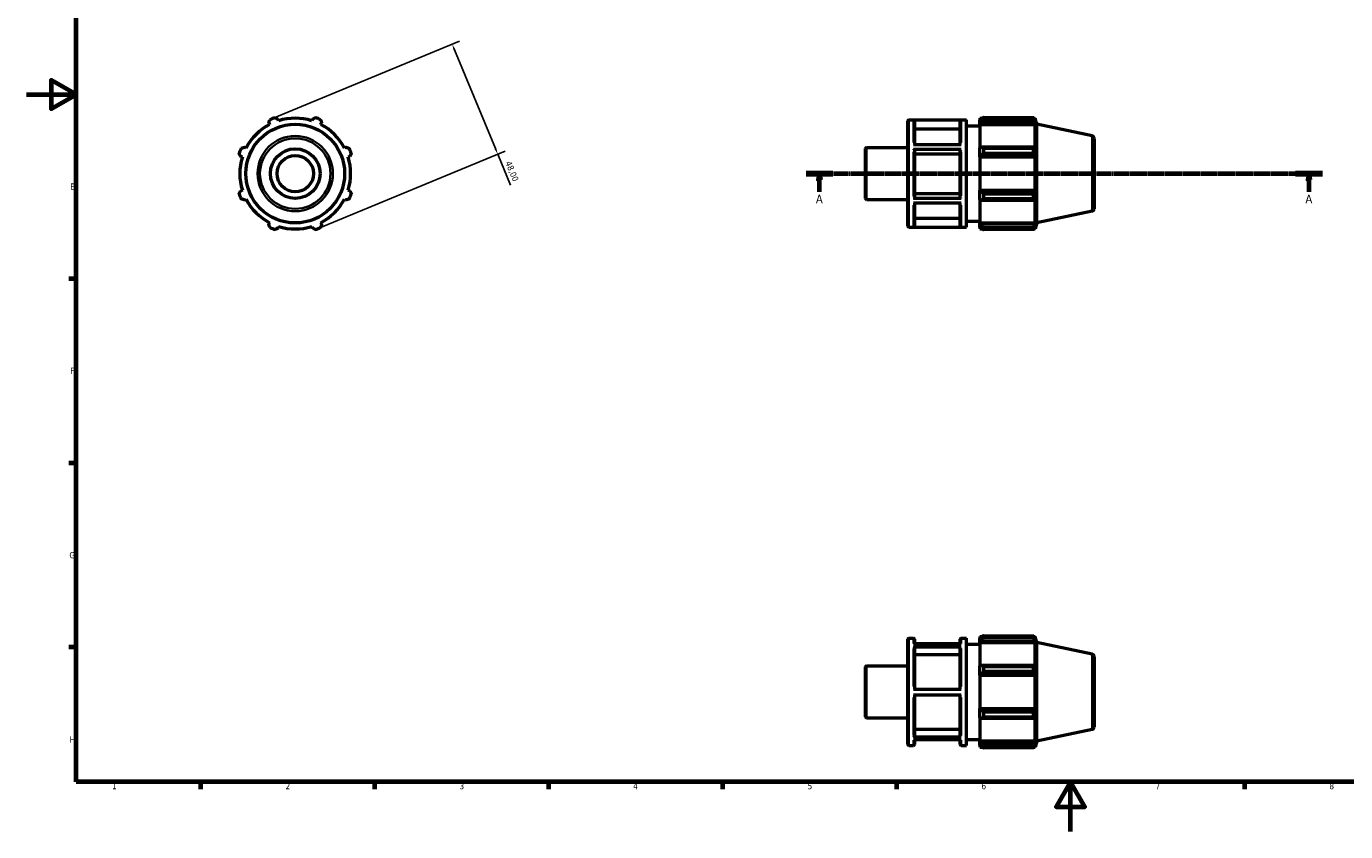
# Model space of a CAD drawing. Header units: millimetres. Extents: x 0 to 931, y 0 to 594.
# Tile 1 of 4: x 0 to 531, y 0 to 324. Entities that reach past the tile are written whole.
import ezdxf

# ---------------------------------------------------------------- set-up
doc = ezdxf.new("R2010")
doc.units = ezdxf.units.MM
doc.linetypes.add('CHAIN', pattern=[0.7087, 0.4724, -0.0591, 0.1181, -0.0591])
for name, color, linetype, lineweight in [('Border (ISO)', 7, 'Continuous', 70), ('Dimension (ISO)', 7, 'Continuous', 25), ('Section Line (ISO)', 7, 'CHAIN', 70), ('Visible (ISO)', 7, 'Continuous', 50), ('Visible Narrow (ISO)', 7, 'Continuous', 35)]:
    doc.layers.add(name, color=color, linetype=linetype, lineweight=lineweight)
doc.styles.add('Label Text (ISO)', font='tahoma.ttf')
doc.styles.add('Note Text (ISO)', font='tahoma.ttf')
doc.dimstyles.new('Default (ISO)', dxfattribs={"dimtxt": 2.5, "dimasz": 2.5, "dimexe": 3.175, "dimexo": 0, "dimgap": 0.762, "dimtad": 1, "dimrnd": 1e-08, "dimzin": 0, "dimtxsty": 'Note Text (ISO)', "dimcen": 0.09, "dimdle": 10, "dimclrd": 256, "dimclre": 256, "dimclrt": 232, "dimazin": 0, "dimtfac": 1.40208, "dimtmove": 0, "dimatfit": 3, "dimfxl": 1, "dimtolj": 1, "dimtzin": 0, "dimlwd": -1, "dimlwe": -1, "dimarcsym": 0})

# ---------------------------------------------------------------- blocks, each defined once
blk = doc.blocks.new('Borders Default Border')
at = {"layer": 'Border (ISO)'}
for p, q in [((20, 222.75), (17.1, 222.75)), ((20, 148.5), (17.1, 148.5)), ((20, 74.25), (17.1, 74.25)), ((70.08, 20), (70.08, 17.1)), ((140.17, 20), (140.17, 17.1)), ((210.25, 20), (210.25, 17.1)), ((280.33, 20), (280.33, 17.1)), ((350.42, 20), (350.42, 17.1)), ((490.58, 20), (490.58, 17.1))]:
    blk.add_line(p, q, dxfattribs=at)
at = {"layer": 'Border (ISO)', "flags": 128}
for points in [[(20, 20), (20, 574), (821, 574), (821, 20), (20, 20)], [(0, 297), (20, 297), (10, 302.77), (10, 291.23), (20, 297)], [(420.5, 0), (420.5, 20), (414.73, 10), (426.27, 10), (420.5, 20)]]:
    blk.add_lwpolyline(points, dxfattribs=at)
at = {"layer": 'Border (ISO)', "color": 232, "true_color": 0xca0064, "char_height": 2.5, "attachment_point": 7, "style": 'Note Text (ISO)'}
for s, insert in [('E', (17.64, 258.63)), ('F', (17.7, 184.38)), ('G', (17.31, 110.08)), ('H', (17.44, 35.88)), ('1', (34.48, 17.1)), ('2', (104.37, 17.1)), ('3', (174.43, 17.05)), ('4', (244.42, 17.1)), ('5', (314.64, 17.05)), ('6', (384.66, 17.05)), ('7', (454.77, 17.1)), ('8', (524.81, 17.04))]:
    blk.add_mtext(s, dxfattribs=dict(at, insert=insert))
blk = doc.blocks.new('2dTransSection0')
at = {"layer": 'Section Line (ISO)', "linetype": 'CHAIN'}
blk.add_line((314.03, 265.11), (522.03, 265.11), dxfattribs=at)
at = {"layer": 'Section Line (ISO)', "linetype": 'Continuous', "lineweight": 140}
for p, q in [((314.03, 265.11), (324.86, 265.11)), ((511.2, 265.11), (522.03, 265.11))]:
    blk.add_line(p, q, dxfattribs=at)
at = {"layer": 'Section Line (ISO)', "linetype": 'Continuous'}
for p, q in [((319.45, 265.11), (318.95, 262.61)), ((318.95, 262.61), (319.95, 262.61)), ((319.45, 262.61), (319.45, 265.11)), ((319.95, 262.61), (319.45, 265.11)), ((319.45, 257.74), (319.45, 262.61)), ((516.62, 265.11), (516.12, 262.61)), ((516.12, 262.61), (517.12, 262.61)), ((516.62, 262.61), (516.62, 265.11)), ((517.12, 262.61), (516.62, 265.11)), ((516.62, 257.74), (516.62, 262.61))]:
    blk.add_line(p, q, dxfattribs=at)
at = {"layer": 'Section Line (ISO)', "linetype": 'Continuous', "flags": 128}
for points in [[(319.95, 262.61), (319.45, 265.11), (318.95, 262.61), (319.95, 262.61)], [(517.12, 262.61), (516.62, 265.11), (516.12, 262.61), (517.12, 262.61)]]:
    blk.add_lwpolyline(points, dxfattribs=at)
at = {"layer": 'Section Line (ISO)'}
for points in [[(319.95, 262.61), (319.45, 265.11), (318.95, 262.61), (319.95, 262.61)], [(517.12, 262.61), (516.62, 265.11), (516.12, 262.61), (517.12, 262.61)]]:
    blk.add_solid(points, dxfattribs=at)
at = {"layer": 'Section Line (ISO)', "char_height": 3.5, "attachment_point": 7, "style": 'Label Text (ISO)'}
for insert in [(317.96, 253.11), (515.13, 253.11)]:
    blk.add_mtext('A', dxfattribs=dict(at, insert=insert))
blk = doc.blocks.new('*D7')
at = {"layer": 'Defpoints', "color": 0, "transparency": 16777216}
for p in [(99.1, 287.28), (189.85, 272.92), (117.47, 242.93)]:
    blk.add_point(p, dxfattribs=at)
at = {"layer": 'Dimension (ISO)', "transparency": 16777216}
for p, q in [((99.1, 287.28), (174.42, 318.48)), ((172.44, 314.95), (188.9, 275.23)), ((117.47, 242.93), (192.79, 274.13)), ((189.85, 272.92), (194.99, 260.51))]:
    blk.add_line(p, q, dxfattribs=at)
for points in [[(172.83, 315.11), (172.06, 314.79), (171.48, 317.26)], [(189.28, 275.39), (188.51, 275.07), (189.85, 272.92)]]:
    blk.add_solid(points, dxfattribs=at)
at = {"layer": 'Dimension (ISO)', "color": 232, "true_color": 0xca0064, "transparency": 16777216, "insert": (195.15, 270.43), "char_height": 2.5, "attachment_point": 1, "rotation": 292.5, "style": 'Note Text (ISO)'}
blk.add_mtext('\\A1;48,00', dxfattribs=at)

msp = doc.modelspace()

# ---------------------------------------------------------------- linework, layer by layer
at = {"layer": 'Visible (ISO)'}
for p, q in [((101.569, 286.393), (101.353, 287.08)), ((115.209, 287.08), (114.993, 286.393)), ((384.031, 287.427), (384.031, 286.622)), ((384.031, 287.427), (385.053, 287.427)), ((384.511, 287.08), (384.031, 286.622)), ((385.471, 287.689), (385.471, 286.821)), ((385.471, 287.689), (405.695, 287.689)), ((405.695, 286.821), (405.695, 287.689)), ((405.831, 287.427), (406.241, 287.427)), ((406.241, 286.393), (406.007, 287.08)), ((407.031, 284.995), (406.241, 287.427)), ((406.241, 286.393), (406.241, 287.427)), ((97.642, 285.543), (97.975, 284.905)), ((118.587, 284.905), (118.92, 285.543)), ((355.031, 243.907), (355.031, 286.307)), ((355.431, 286.707), (378.688, 286.707)), ((376.46, 286.667), (357.26, 286.667)), ((357.66, 286.266), (357.66, 276.834)), ((376.06, 283.059), (357.66, 283.059)), ((376.06, 276.834), (376.06, 286.266)), ((378.688, 243.507), (378.688, 286.707)), ((378.688, 284.307), (384.031, 284.307)), ((384.031, 285.117), (384.031, 286.622)), ((384.031, 285.117), (384.511, 285.543)), ((384.031, 284.905), (384.031, 285.117)), ((384.031, 284.905), (384.031, 275.524)), ((384.031, 284.905), (406.241, 284.905)), ((384.511, 285.543), (406.007, 285.543)), ((405.695, 286.821), (385.471, 286.821)), ((406.007, 285.543), (406.241, 284.905)), ((406.241, 275.413), (406.241, 284.905)), ((407.031, 245.218), (407.031, 284.995)), ((429.239, 280.275), (407.031, 284.995)), ((357.26, 276.834), (376.46, 276.834)), ((430.031, 279.297), (430.031, 250.916)), ((86.307, 272.035), (86.994, 271.818)), ((88.483, 275.413), (87.844, 275.745)), ((128.718, 275.745), (128.079, 275.413)), ((129.568, 271.818), (130.255, 272.035)), ((338.031, 255.029), (338.031, 275.184)), ((338.431, 275.584), (355.031, 275.584)), ((376.46, 274.749), (357.26, 274.749)), ((357.66, 274.549), (357.66, 255.462)), ((376.06, 272.945), (357.66, 272.945)), ((376.06, 255.462), (376.06, 274.549)), ((384.511, 275.745), (384.031, 275.524)), ((384.031, 271.89), (384.031, 275.524)), ((384.031, 271.89), (384.511, 272.035)), ((384.031, 271.818), (384.031, 271.89)), ((384.031, 271.818), (384.031, 258.395)), ((384.031, 271.818), (406.241, 271.818)), ((406.007, 275.745), (384.511, 275.745)), ((384.511, 272.035), (406.007, 272.035)), ((385.471, 275.328), (385.471, 273.233)), ((385.471, 275.328), (405.695, 275.328)), ((405.695, 273.233), (385.471, 273.233)), ((405.695, 273.233), (405.695, 275.328)), ((406.241, 275.413), (406.007, 275.745)), ((406.007, 272.035), (406.241, 271.818)), ((406.241, 258.395), (406.241, 271.818)), ((86.994, 258.395), (86.307, 258.178)), ((130.255, 258.178), (129.568, 258.395)), ((357.26, 255.262), (376.46, 255.262)), ((357.66, 257.064), (376.06, 257.064)), ((384.031, 258.323), (384.031, 258.395)), ((384.031, 258.395), (406.241, 258.395)), ((384.511, 258.178), (384.031, 258.323)), ((384.031, 254.689), (384.031, 258.323)), ((406.007, 258.178), (384.511, 258.178)), ((385.471, 256.98), (385.471, 254.885)), ((385.471, 256.98), (405.695, 256.98)), ((405.695, 254.885), (405.695, 256.98)), ((406.241, 258.395), (406.007, 258.178)), ((87.844, 254.468), (88.483, 254.8)), ((128.079, 254.8), (128.718, 254.468)), ((338.431, 254.629), (355.031, 254.629)), ((376.46, 253.189), (357.26, 253.189)), ((357.66, 253.189), (357.66, 243.934)), ((376.06, 243.934), (376.06, 253.189)), ((384.031, 254.689), (384.511, 254.468)), ((384.031, 254.689), (384.031, 245.308)), ((384.511, 254.468), (406.007, 254.468)), ((405.695, 254.885), (385.471, 254.885)), ((406.007, 254.468), (406.241, 254.8)), ((406.241, 245.308), (406.241, 254.8)), ((429.239, 249.938), (407.031, 245.218)), ((97.975, 245.308), (97.642, 244.67)), ((118.92, 244.67), (118.587, 245.308)), ((357.66, 247.139), (376.06, 247.139)), ((378.688, 245.907), (384.031, 245.907)), ((384.031, 245.096), (384.031, 245.308)), ((384.031, 245.308), (406.241, 245.308)), ((384.031, 243.591), (384.031, 245.096)), ((384.511, 244.67), (384.031, 245.096)), ((406.007, 244.67), (384.511, 244.67)), ((406.241, 245.308), (406.007, 244.67)), ((407.031, 245.218), (406.241, 242.787)), ((101.353, 243.133), (101.569, 243.82)), ((114.993, 243.82), (115.209, 243.133)), ((355.431, 243.507), (378.688, 243.507)), ((357.26, 243.534), (376.46, 243.534)), ((384.031, 243.591), (384.511, 243.133)), ((384.031, 243.591), (384.031, 242.787)), ((384.031, 242.787), (385.053, 242.787)), ((385.471, 243.392), (385.471, 242.524)), ((385.471, 243.392), (405.695, 243.392)), ((405.695, 242.524), (385.471, 242.524)), ((405.695, 242.524), (405.695, 243.392)), ((405.831, 242.787), (406.241, 242.787)), ((406.007, 243.133), (406.241, 243.82)), ((406.241, 242.787), (406.241, 243.82)), ((355.031, 35.15), (355.031, 77.55)), ((355.431, 77.95), (357.26, 77.95)), ((357.26, 75.576), (376.46, 75.576)), ((357.66, 77.55), (357.66, 75.576)), ((376.06, 75.678), (357.66, 75.678)), ((376.06, 75.576), (376.06, 77.55)), ((376.46, 77.95), (378.688, 77.95)), ((378.688, 34.75), (378.688, 77.95)), ((378.688, 75.55), (384.031, 75.55)), ((384.031, 78.67), (384.031, 77.865)), ((384.031, 78.67), (385.053, 78.67)), ((384.511, 78.323), (384.031, 77.865)), ((384.031, 76.361), (384.031, 77.865)), ((384.031, 76.361), (384.511, 76.786)), ((384.031, 76.148), (384.031, 76.361)), ((384.031, 76.148), (384.031, 66.767)), ((384.031, 76.148), (406.241, 76.148)), ((384.511, 76.786), (406.007, 76.786)), ((385.471, 78.932), (385.471, 78.064)), ((385.471, 78.932), (405.695, 78.932)), ((405.695, 78.064), (385.471, 78.064)), ((405.695, 78.064), (405.695, 78.932)), ((405.831, 78.67), (406.241, 78.67)), ((406.241, 77.637), (406.007, 78.323)), ((406.007, 76.786), (406.241, 76.148)), ((407.031, 76.238), (406.241, 78.67)), ((406.241, 77.637), (406.241, 78.67)), ((406.241, 66.656), (406.241, 76.148)), ((407.031, 36.461), (407.031, 76.238)), ((429.239, 71.518), (407.031, 76.238)), ((376.46, 74.365), (357.26, 74.365)), ((357.66, 74.018), (357.66, 57.437)), ((376.06, 71.24), (357.66, 71.24)), ((376.06, 57.437), (376.06, 74.018)), ((430.031, 70.54), (430.031, 42.159)), ((338.031, 46.272), (338.031, 66.427)), ((338.431, 66.827), (355.031, 66.827)), ((384.511, 66.988), (384.031, 66.767)), ((384.031, 63.134), (384.031, 66.767)), ((406.007, 66.988), (384.511, 66.988)), ((385.471, 66.571), (385.471, 64.476)), ((385.471, 66.571), (405.695, 66.571)), ((405.695, 64.476), (385.471, 64.476)), ((405.695, 64.476), (405.695, 66.571)), ((406.241, 66.656), (406.007, 66.988)), ((384.031, 63.134), (384.511, 63.278)), ((384.031, 63.061), (384.031, 63.134)), ((384.031, 63.061), (384.031, 49.638)), ((384.031, 63.061), (406.241, 63.061)), ((384.511, 63.278), (406.007, 63.278)), ((406.007, 63.278), (406.241, 63.061)), ((406.241, 49.638), (406.241, 63.061)), ((357.26, 57.437), (376.46, 57.437)), ((376.46, 55.037), (357.26, 55.037)), ((357.66, 55.037), (357.66, 38.558)), ((376.06, 38.558), (376.06, 55.037)), ((384.031, 49.566), (384.031, 49.638)), ((384.031, 49.638), (406.241, 49.638)), ((384.031, 45.933), (384.031, 49.566)), ((384.511, 49.421), (384.031, 49.566)), ((406.007, 49.421), (384.511, 49.421)), ((385.471, 48.223), (385.471, 46.128)), ((385.471, 48.223), (405.695, 48.223)), ((405.695, 46.128), (405.695, 48.223)), ((406.241, 49.638), (406.007, 49.421)), ((338.431, 45.872), (355.031, 45.872)), ((384.031, 45.933), (384.031, 36.552)), ((384.031, 45.933), (384.511, 45.711)), ((384.511, 45.711), (406.007, 45.711)), ((405.695, 46.128), (385.471, 46.128)), ((406.007, 45.711), (406.241, 46.043)), ((406.241, 36.552), (406.241, 46.043)), ((357.26, 38.211), (376.46, 38.211)), ((357.66, 41.333), (376.06, 41.333)), ((429.239, 41.181), (407.031, 36.461)), ((355.431, 34.75), (357.26, 34.75)), ((376.46, 37.022), (357.26, 37.022)), ((357.66, 37.022), (357.66, 35.15)), ((376.06, 35.15), (376.06, 37.022)), ((376.46, 34.75), (378.688, 34.75)), ((378.688, 37.15), (384.031, 37.15)), ((384.031, 36.339), (384.031, 36.552)), ((384.031, 36.552), (406.241, 36.552)), ((384.031, 34.834), (384.031, 36.339)), ((384.511, 35.913), (384.031, 36.339)), ((384.031, 34.834), (384.031, 34.03)), ((384.031, 34.834), (384.511, 34.376)), ((384.031, 34.03), (385.053, 34.03)), ((406.007, 35.913), (384.511, 35.913)), ((385.471, 34.635), (385.471, 33.767)), ((385.471, 34.635), (405.695, 34.635)), ((405.695, 33.767), (385.471, 33.767)), ((405.695, 33.767), (405.695, 34.635)), ((405.831, 34.03), (406.241, 34.03)), ((406.241, 36.552), (406.007, 35.913)), ((406.007, 34.376), (406.241, 35.063)), ((407.031, 36.461), (406.241, 34.03)), ((406.241, 34.03), (406.241, 35.063))]:
    msp.add_line(p, q, dxfattribs=at)
for radius in [19.889, 10, 7.334]:
    msp.add_circle((108.281, 265.107), radius, dxfattribs=at)
for centre, radius, start, end in [((108.281, 265.107), 24, 109.79198, 115.20802), ((108.281, 265.107), 22.32, 72.5, 107.5), ((108.281, 265.107), 24, 64.79198, 70.20802), ((108.281, 265.107), 22.32, 117.5, 152.5), ((108.281, 265.107), 22.32, 27.5, 62.5), ((355.431, 286.307), 0.4, 90, 180), ((429.031, 279.297), 1, 0, 78), ((108.281, 265.107), 24, 154.79198, 160.20802), ((108.281, 265.107), 22.32, 162.5, 197.5), ((108.281, 265.107), 22.32, 342.5, 17.5), ((108.281, 265.107), 24, 19.79198, 25.20802), ((338.431, 275.184), 0.4, 90, 180), ((108.281, 265.107), 24, 199.79198, 205.20802), ((108.281, 265.107), 24, 334.79198, 340.20802), ((108.281, 265.107), 22.32, 207.5, 242.5), ((108.281, 265.107), 22.32, 297.5, 332.5), ((338.431, 255.029), 0.4, 180, 270), ((429.031, 250.916), 1, 282, 0), ((108.281, 265.107), 24, 244.79198, 250.20802), ((108.281, 265.107), 22.32, 252.5, 287.5), ((108.281, 265.107), 24, 289.79198, 295.20802), ((355.431, 243.907), 0.4, 180, 270), ((355.431, 77.55), 0.4, 90, 180), ((357.26, 77.55), 0.4, 0, 90), ((376.46, 77.55), 0.4, 90, 180), ((429.031, 70.54), 1, 0, 78), ((338.431, 66.427), 0.4, 90, 180), ((338.431, 46.272), 0.4, 180, 270), ((429.031, 42.159), 1, 282, 0), ((355.431, 35.15), 0.4, 180, 270), ((357.26, 35.15), 0.4, 270, 0), ((376.46, 35.15), 0.4, 180, 270)]:
    msp.add_arc(centre, radius, start, end, dxfattribs=at)
for points, weights in [([(100.155, 287.689), (100.766, 287.378), (101.353, 287.08)], [1, 1.00206524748, 1.00331505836]), ([(115.209, 287.08), (115.796, 287.378), (116.408, 287.689)], [1.00331505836, 1.00206524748, 1]), ([(385.471, 287.689), (384.972, 287.378), (384.511, 287.08)], [1.01589660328, 1.01130664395, 1.00591559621]), ([(405.695, 287.689), (405.858, 287.378), (406.007, 287.08)], [1, 1.00206524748, 1.00331505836]), ([(97.642, 285.543), (97.847, 286.169), (98.059, 286.821)], [1.00331505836, 1.00206524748, 1]), ([(118.503, 286.821), (118.716, 286.169), (118.92, 285.543)], [1, 1.00206524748, 1.00331505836]), ([(384.511, 285.543), (384.972, 286.169), (385.471, 286.821)], [1.00591559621, 1.01130664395, 1.01589660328]), ([(406.007, 285.543), (405.858, 286.169), (405.695, 286.821)], [1.00331505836, 1.00206524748, 1]), ([(86.307, 272.035), (86.009, 272.622), (85.699, 273.233)], [1.00331505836, 1.00206524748, 1]), ([(86.567, 275.328), (87.219, 275.541), (87.844, 275.745)], [1, 1.00206524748, 1.00331505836]), ([(128.718, 275.745), (129.344, 275.541), (129.996, 275.328)], [1.00331505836, 1.00206524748, 1]), ([(130.863, 273.233), (130.553, 272.622), (130.255, 272.035)], [1, 1.00206524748, 1.00331505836]), ([(385.471, 275.328), (384.972, 275.541), (384.511, 275.745)], [1.01589660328, 1.01130664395, 1.00591559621]), ([(384.511, 272.035), (384.972, 272.622), (385.471, 273.233)], [1.00591559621, 1.01130664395, 1.01589660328]), ([(405.695, 275.328), (405.858, 275.541), (406.007, 275.745)], [1, 1.00206524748, 1.00331505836]), ([(406.007, 272.035), (405.858, 272.622), (405.695, 273.233)], [1.00331505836, 1.00206524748, 1]), ([(85.699, 256.98), (86.009, 257.591), (86.307, 258.178)], [1, 1.00206524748, 1.00331505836]), ([(130.255, 258.178), (130.553, 257.591), (130.863, 256.98)], [1.00331505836, 1.00206524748, 1]), ([(385.471, 256.98), (384.972, 257.591), (384.511, 258.178)], [1.01589660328, 1.01130664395, 1.00591559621]), ([(405.695, 256.98), (405.858, 257.591), (406.007, 258.178)], [1, 1.00206524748, 1.00331505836]), ([(87.844, 254.468), (87.219, 254.672), (86.567, 254.885)], [1.00331505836, 1.00206524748, 1]), ([(129.996, 254.885), (129.344, 254.672), (128.718, 254.468)], [1, 1.00206524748, 1.00331505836]), ([(384.511, 254.468), (384.972, 254.672), (385.471, 254.885)], [1.00591559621, 1.01130664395, 1.01589660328]), ([(406.007, 254.468), (405.858, 254.672), (405.695, 254.885)], [1.00331505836, 1.00206524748, 1]), ([(98.059, 243.392), (97.847, 244.044), (97.642, 244.67)], [1, 1.00206524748, 1.00331505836]), ([(118.92, 244.67), (118.716, 244.044), (118.503, 243.392)], [1.00331505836, 1.00206524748, 1]), ([(385.471, 243.392), (384.972, 244.044), (384.511, 244.67)], [1.01589660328, 1.01130664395, 1.00591559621]), ([(405.695, 243.392), (405.858, 244.044), (406.007, 244.67)], [1, 1.00206524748, 1.00331505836]), ([(101.353, 243.133), (100.766, 242.835), (100.155, 242.524)], [1.00331505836, 1.00206524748, 1]), ([(116.408, 242.524), (115.796, 242.835), (115.209, 243.133)], [1, 1.00206524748, 1.00331505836]), ([(384.511, 243.133), (384.972, 242.835), (385.471, 242.524)], [1.00591559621, 1.01130664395, 1.01589660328]), ([(406.007, 243.133), (405.858, 242.835), (405.695, 242.524)], [1.00331505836, 1.00206524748, 1]), ([(385.471, 78.932), (384.972, 78.621), (384.511, 78.323)], [1.01589660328, 1.01130664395, 1.00591559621]), ([(384.511, 76.786), (384.972, 77.412), (385.471, 78.064)], [1.00591559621, 1.01130664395, 1.01589660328]), ([(405.695, 78.932), (405.858, 78.621), (406.007, 78.323)], [1, 1.00206524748, 1.00331505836]), ([(406.007, 76.786), (405.858, 77.412), (405.695, 78.064)], [1.00331505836, 1.00206524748, 1]), ([(385.471, 66.571), (384.972, 66.784), (384.511, 66.988)], [1.01589660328, 1.01130664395, 1.00591559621]), ([(384.511, 63.278), (384.972, 63.865), (385.471, 64.476)], [1.00591559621, 1.01130664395, 1.01589660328]), ([(405.695, 66.571), (405.858, 66.784), (406.007, 66.988)], [1, 1.00206524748, 1.00331505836]), ([(406.007, 63.278), (405.858, 63.865), (405.695, 64.476)], [1.00331505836, 1.00206524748, 1]), ([(385.471, 48.223), (384.972, 48.834), (384.511, 49.421)], [1.01589660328, 1.01130664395, 1.00591559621]), ([(405.695, 48.223), (405.858, 48.834), (406.007, 49.421)], [1, 1.00206524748, 1.00331505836]), ([(384.511, 45.711), (384.972, 45.915), (385.471, 46.128)], [1.00591559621, 1.01130664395, 1.01589660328]), ([(406.007, 45.711), (405.858, 45.915), (405.695, 46.128)], [1.00331505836, 1.00206524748, 1]), ([(385.471, 34.635), (384.972, 35.287), (384.511, 35.913)], [1.01589660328, 1.01130664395, 1.00591559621]), ([(384.511, 34.376), (384.972, 34.078), (385.471, 33.767)], [1.00591559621, 1.01130664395, 1.01589660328]), ([(405.695, 34.635), (405.858, 35.287), (406.007, 35.913)], [1, 1.00206524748, 1.00331505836]), ([(406.007, 34.376), (405.858, 34.078), (405.695, 33.767)], [1.00331505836, 1.00206524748, 1])]:
    msp.add_rational_spline(points, weights, degree=2, dxfattribs=at)
for points, knots in [([(357.26, 286.667), (357.309, 286.667), (357.367, 286.655), (357.458, 286.617), (357.508, 286.584), (357.577, 286.514), (357.61, 286.465), (357.648, 286.374), (357.66, 286.315), (357.66, 286.266)], [0, 0, 0, 0, 0.014800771, 0.014800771, 0.02961555, 0.02961555, 0.044447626, 0.044447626, 0.059294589, 0.059294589, 0.059294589, 0.059294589]), ([(376.06, 286.266), (376.06, 286.315), (376.071, 286.374), (376.109, 286.465), (376.142, 286.514), (376.212, 286.584), (376.261, 286.617), (376.352, 286.655), (376.41, 286.667), (376.46, 286.667)], [0.177887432, 0.177887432, 0.177887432, 0.177887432, 0.192734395, 0.192734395, 0.207566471, 0.207566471, 0.22238125, 0.22238125, 0.237182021, 0.237182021, 0.237182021, 0.237182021]), ([(357.26, 274.749), (357.309, 274.749), (357.367, 274.744), (357.458, 274.725), (357.508, 274.708), (357.577, 274.673), (357.61, 274.649), (357.648, 274.603), (357.66, 274.574), (357.66, 274.549)], [0, 0, 0, 0, 0.014800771, 0.014800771, 0.02961555, 0.02961555, 0.044447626, 0.044447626, 0.059294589, 0.059294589, 0.059294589, 0.059294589]), ([(376.06, 274.549), (376.06, 274.574), (376.071, 274.603), (376.109, 274.649), (376.142, 274.673), (376.212, 274.708), (376.261, 274.725), (376.352, 274.744), (376.41, 274.749), (376.46, 274.749)], [0.177887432, 0.177887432, 0.177887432, 0.177887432, 0.192734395, 0.192734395, 0.207566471, 0.207566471, 0.22238125, 0.22238125, 0.237182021, 0.237182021, 0.237182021, 0.237182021]), ([(357.66, 255.462), (357.66, 255.437), (357.648, 255.408), (357.61, 255.362), (357.577, 255.338), (357.508, 255.303), (357.458, 255.286), (357.367, 255.267), (357.309, 255.262), (357.26, 255.262)], [0.177833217, 0.177833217, 0.177833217, 0.177833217, 0.192668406, 0.192668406, 0.207493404, 0.207493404, 0.222306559, 0.222306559, 0.23711012, 0.23711012, 0.23711012, 0.23711012]), ([(376.46, 255.262), (376.41, 255.262), (376.352, 255.267), (376.261, 255.286), (376.212, 255.303), (376.142, 255.338), (376.109, 255.362), (376.071, 255.408), (376.06, 255.437), (376.06, 255.462)], [0, 0, 0, 0, 0.014803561, 0.014803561, 0.029616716, 0.029616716, 0.044441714, 0.044441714, 0.059276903, 0.059276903, 0.059276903, 0.059276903]), ([(357.66, 243.934), (357.66, 243.885), (357.648, 243.827), (357.61, 243.735), (357.577, 243.686), (357.508, 243.616), (357.458, 243.583), (357.367, 243.545), (357.309, 243.534), (357.26, 243.534)], [0.177833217, 0.177833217, 0.177833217, 0.177833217, 0.192668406, 0.192668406, 0.207493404, 0.207493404, 0.222306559, 0.222306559, 0.23711012, 0.23711012, 0.23711012, 0.23711012]), ([(376.46, 243.534), (376.41, 243.534), (376.352, 243.545), (376.261, 243.583), (376.212, 243.616), (376.142, 243.686), (376.109, 243.735), (376.071, 243.827), (376.06, 243.885), (376.06, 243.934)], [0, 0, 0, 0, 0.014803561, 0.014803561, 0.029616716, 0.029616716, 0.044441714, 0.044441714, 0.059276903, 0.059276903, 0.059276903, 0.059276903]), ([(357.26, 74.365), (357.309, 74.365), (357.367, 74.355), (357.458, 74.322), (357.508, 74.293), (357.577, 74.233), (357.61, 74.19), (357.648, 74.111), (357.66, 74.06), (357.66, 74.018)], [0, 0, 0, 0, 0.014800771, 0.014800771, 0.02961555, 0.02961555, 0.044447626, 0.044447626, 0.059294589, 0.059294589, 0.059294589, 0.059294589]), ([(376.06, 74.018), (376.06, 74.06), (376.071, 74.111), (376.109, 74.19), (376.142, 74.233), (376.212, 74.293), (376.261, 74.322), (376.352, 74.355), (376.41, 74.365), (376.46, 74.365)], [0.177887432, 0.177887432, 0.177887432, 0.177887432, 0.192734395, 0.192734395, 0.207566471, 0.207566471, 0.22238125, 0.22238125, 0.237182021, 0.237182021, 0.237182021, 0.237182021]), ([(357.66, 38.558), (357.66, 38.515), (357.648, 38.464), (357.61, 38.385), (357.577, 38.342), (357.508, 38.282), (357.458, 38.253), (357.367, 38.221), (357.309, 38.211), (357.26, 38.211)], [0.177833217, 0.177833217, 0.177833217, 0.177833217, 0.192668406, 0.192668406, 0.207493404, 0.207493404, 0.222306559, 0.222306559, 0.23711012, 0.23711012, 0.23711012, 0.23711012]), ([(376.46, 38.211), (376.41, 38.211), (376.352, 38.221), (376.261, 38.253), (376.212, 38.282), (376.142, 38.342), (376.109, 38.385), (376.071, 38.464), (376.06, 38.515), (376.06, 38.558)], [0, 0, 0, 0, 0.014803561, 0.014803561, 0.029616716, 0.029616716, 0.044441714, 0.044441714, 0.059276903, 0.059276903, 0.059276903, 0.059276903])]:
    msp.add_open_spline(points, degree=3, knots=knots, dxfattribs=at)
at = {"layer": 'Visible Narrow (ISO)'}
for p, q in [((355.431, 286.441), (355.431, 243.772)), ((357.26, 277.67), (357.26, 286.582)), ((376.46, 286.582), (376.46, 277.67)), ((429.239, 250.125), (429.239, 280.088)), ((338.431, 275.455), (338.431, 254.758)), ((357.26, 256.172), (357.26, 273.835)), ((376.46, 273.835), (376.46, 256.172)), ((357.26, 243.608), (357.26, 252.36)), ((376.46, 252.36), (376.46, 243.608)), ((355.431, 77.684), (355.431, 35.016)), ((357.26, 75.803), (357.26, 77.944)), ((376.46, 77.944), (376.46, 75.803)), ((357.26, 58.445), (357.26, 73.787)), ((376.46, 73.787), (376.46, 58.445)), ((429.239, 41.368), (429.239, 71.331)), ((338.431, 66.698), (338.431, 46.001)), ((357.26, 38.779), (357.26, 54.029)), ((376.46, 54.029), (376.46, 38.779)), ((357.26, 34.755), (357.26, 36.804)), ((376.46, 36.804), (376.46, 34.755))]:
    msp.add_line(p, q, dxfattribs=at)
for radius in [15.168, 14.19]:
    msp.add_circle((108.281, 265.107), radius, dxfattribs=at)

# ---------------------------------------------------------------- block references
msp.add_blockref('Borders Default Border', (0, 0))
at = {"layer": 'Section Line (ISO)'}
msp.add_blockref('2dTransSection0', (0, 0), dxfattribs=at)

# ---------------------------------------------------------------- dimensions: what is measured, and where the dimension line sits
at = {"layer": 'Dimension (ISO)'}
dim = msp.add_linear_dim(base=(189.853, 272.917), p1=(99.097, 287.28), p2=(117.466, 242.933), angle=112.5, dimstyle='Default (ISO)', override={"dimdec": 2, "dimtp": 0, "dimtm": 0, "dimtdec": 2, "dimtofl": 0, "dimatfit": 2}, dxfattribs=at)
dim.commit()
dim.dimension.update_dxf_attribs({"geometry": '*D7', "text_midpoint": (193.106, 265.064), "dimtype": 160})

doc.saveas('drawing.dxf')
